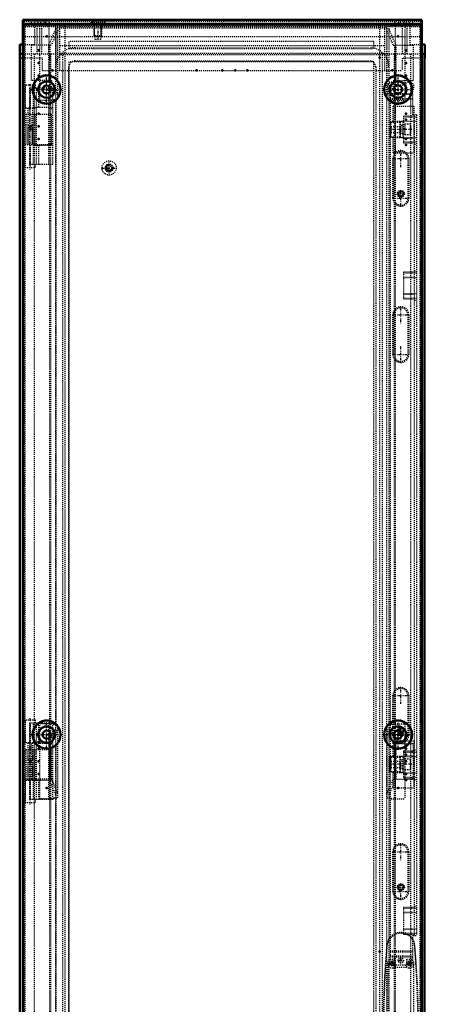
# Model space of a CAD drawing. Header units: millimetres. Extents: x -4 to 3283, y -42 to 4073.
# Tile 10 of 10: x 2875 to 3283, y 1965 to 2935. Entities that reach past the tile are written whole.
import ezdxf

# ---------------------------------------------------------------- set-up
doc = ezdxf.new("R2010")
doc.units = ezdxf.units.MM
doc.linetypes.add('Center', pattern=[1.5, 0.45, -0.5, 0.05, -0.5])
doc.linetypes.add('Dashed', pattern=[2, 1, -1])
for name, color, linetype, lineweight in [('2d ConnectionPoints', 7, 'Continuous', 50), ('AM_0', 7, 'Continuous', 50), ('AM_5', 3, 'Continuous', 25), ('AM_7', 7, 'Center', 25), ('AM_9', 6, 'Dashed', 25)]:
    doc.layers.add(name, color=color, linetype=linetype, lineweight=lineweight)

# ---------------------------------------------------------------- blocks, each defined once
blk = doc.blocks.new('74_CCR048R5_0__Roof_plate_0_in_MCS20048R5_0__1300')
at = {"layer": 'AM_0'}
for p, q in [((2878.02, 2930.57), (2878.02, 2934.62)), ((2878.02, 2934.62), (3271.02, 2934.62)), ((3271.02, 2934.62), (3271.02, 2930.57))]:
    blk.add_line(p, q, dxfattribs=at)
at = {"layer": 'AM_5'}
for p, q in [((2948.02, 2929.62), (2956.02, 2929.62)), ((2948.78, 2917.92), (2948.78, 2929.62)), ((2955.25, 2917.92), (2955.25, 2929.62))]:
    blk.add_line(p, q, dxfattribs=at)
at = {"layer": 'AM_7'}
blk.add_line((2952.02, 2934.02), (2952.02, 2914.22), dxfattribs=at)
at = {"layer": 'AM_9'}
for p, q in [((2879.52, 2929.07), (2879.52, 2933.12)), ((2879.52, 2933.12), (3269.52, 2933.12)), ((2886.77, 2929.62), (2886.77, 2933.12)), ((2886.77, 2929.62), (3262.27, 2929.62)), ((2890.05, 2929.62), (2890.05, 2933.12)), ((2893.06, 2929.62), (2893.06, 2933.12)), ((2893.27, 2929.62), (2893.27, 2933.12)), ((2895.75, 2929.62), (2895.75, 2933.12)), ((2898.96, 2929.62), (2898.96, 2933.12)), ((2900.91, 2929.62), (2900.91, 2933.12)), ((2904.46, 2929.62), (2904.46, 2933.12)), ((2959.02, 2932.12), (2945.02, 2932.12)), ((2945.02, 2932.12), (2945.02, 2930.92)), ((2959.02, 2930.92), (2945.02, 2930.92)), ((2947.52, 2933.12), (2947.52, 2932.12)), ((2948.02, 2930.92), (2948.02, 2918.69)), ((2956.02, 2918.69), (2956.02, 2930.92)), ((2956.52, 2932.12), (2956.52, 2933.12)), ((2959.02, 2930.92), (2959.02, 2932.12)), ((3244.57, 2929.62), (3244.57, 2933.12)), ((3248.12, 2929.62), (3248.12, 2933.12)), ((3250.07, 2929.62), (3250.07, 2933.12)), ((3253.28, 2929.62), (3253.28, 2933.12)), ((3255.77, 2929.62), (3255.77, 2933.12)), ((3255.97, 2929.62), (3255.97, 2933.12)), ((3258.98, 2929.62), (3258.98, 2933.12)), ((3262.27, 2929.62), (3262.27, 2933.12)), ((3269.52, 2933.12), (3269.52, 2929.07)), ((3271.02, 2917.62), (2878.02, 2917.62)), ((2956.02, 2918.69), (2948.02, 2918.69)), ((2948.02, 2918.69), (2948.52, 2918.19)), ((2948.52, 2918.19), (2949.27, 2915.12)), ((2955.52, 2918.19), (2948.52, 2918.19)), ((2954.77, 2915.12), (2955.52, 2918.19)), ((2955.52, 2918.19), (2956.02, 2918.69)), ((2954.77, 2915.12), (2949.27, 2915.12))]:
    blk.add_line(p, q, dxfattribs=at)
blk = doc.blocks.new('76_LSSD2000_0__Espagnolette_Top_0_in_MCS20048R5_0__1300')
at = {"layer": 'AM_7'}
for p, q in [((3250.26, 2789.61), (3250.26, 2806.23)), ((3241.95, 2797.92), (3258.57, 2797.92)), ((3250.26, 2750.61), (3250.26, 2767.23)), ((3241.95, 2758.92), (3258.57, 2758.92)), ((3250.26, 2635.81), (3250.26, 2652.43)), ((3241.95, 2644.12), (3258.57, 2644.12)), ((3250.26, 2596.81), (3250.26, 2613.43)), ((3241.95, 2605.12), (3258.57, 2605.12)), ((3241.95, 2269.32), (3258.57, 2269.32)), ((3250.26, 2261.01), (3250.26, 2277.63)), ((3241.95, 2230.32), (3258.57, 2230.32)), ((3250.26, 2222.01), (3250.26, 2238.63)), ((3250.26, 2107.21), (3250.26, 2123.83)), ((3241.95, 2115.52), (3258.57, 2115.52)), ((3250.26, 2068.21), (3250.26, 2084.83)), ((3241.95, 2076.52), (3258.57, 2076.52))]:
    blk.add_line(p, q, dxfattribs=at)
at = {"layer": 'AM_9'}
for p, q in [((3241.76, 2873.12), (3242.76, 2873.12)), ((3254.76, 2870.12), (3245.76, 2870.12)), ((3257.76, 2873.12), (3258.76, 2873.12)), ((3239.76, 2864.59), (3239.76, 2009.66)), ((3239.76, 2862.12), (3262.26, 2862.12)), ((3239.76, 2861.3), (3262.26, 2861.3)), ((3262.26, 2841.12), (3262.26, 2865.8)), ((3239.76, 2857.07), (3262.26, 2857.07)), ((3239.76, 2856.25), (3262.26, 2856.25)), ((3265.76, 2841.12), (3262.26, 2841.12)), ((3263.76, 2033.12), (3263.76, 2841.12)), ((3265.76, 2841.12), (3265.76, 2033.12)), ((3252.76, 2839.68), (3252.76, 2813.54)), ((3263.76, 2839.68), (3252.76, 2839.68)), ((3252.76, 2839), (3265.76, 2839)), ((3252.76, 2834.81), (3263.76, 2834.81)), ((3252.76, 2834.63), (3265.76, 2834.63)), ((3252.76, 2818.63), (3265.76, 2818.63)), ((3252.76, 2818.11), (3263.76, 2818.11)), ((3252.76, 2814.26), (3265.76, 2814.26)), ((3252.76, 2813.54), (3263.76, 2813.54)), ((3263.76, 2812.13), (3265.76, 2812.13)), ((3242.34, 2758.92), (3242.34, 2797.92)), ((3243.34, 2797.92), (3242.34, 2797.92)), ((3243.34, 2758.92), (3243.34, 2797.92)), ((3257.17, 2797.92), (3258.17, 2797.92)), ((3257.17, 2797.92), (3257.17, 2758.92)), ((3258.17, 2797.92), (3258.17, 2758.92)), ((3243.34, 2758.92), (3242.34, 2758.92)), ((3257.17, 2758.92), (3258.17, 2758.92)), ((3263.76, 2685.98), (3252.76, 2685.98)), ((3252.76, 2685.98), (3252.76, 2659.84)), ((3252.76, 2685.3), (3265.76, 2685.3)), ((3263.76, 2687.42), (3265.76, 2687.42)), ((3252.76, 2681.11), (3263.76, 2681.11)), ((3252.76, 2680.93), (3265.76, 2680.93)), ((3252.76, 2664.93), (3265.76, 2664.93)), ((3252.76, 2664.41), (3263.76, 2664.41)), ((3252.76, 2660.56), (3265.76, 2660.56)), ((3252.76, 2659.84), (3263.76, 2659.84)), ((3263.76, 2658.43), (3265.76, 2658.43)), ((3242.34, 2605.12), (3242.34, 2644.12)), ((3243.34, 2644.12), (3242.34, 2644.12)), ((3243.34, 2605.12), (3243.34, 2644.12)), ((3257.17, 2644.12), (3258.17, 2644.12)), ((3257.17, 2644.12), (3257.17, 2605.12)), ((3258.17, 2644.12), (3258.17, 2605.12)), ((3243.34, 2605.12), (3242.34, 2605.12)), ((3257.17, 2605.12), (3258.17, 2605.12)), ((3242.34, 2230.32), (3242.34, 2269.32)), ((3243.34, 2269.32), (3242.34, 2269.32)), ((3243.34, 2230.32), (3243.34, 2269.32)), ((3257.17, 2269.32), (3258.17, 2269.32)), ((3257.17, 2269.32), (3257.17, 2230.32)), ((3258.17, 2269.32), (3258.17, 2230.32)), ((3243.34, 2230.32), (3242.34, 2230.32)), ((3257.17, 2230.32), (3258.17, 2230.32)), ((3263.76, 2214.41), (3252.76, 2214.41)), ((3252.76, 2214.41), (3252.76, 2188.27)), ((3252.76, 2213.69), (3265.76, 2213.69)), ((3263.76, 2215.82), (3265.76, 2215.82)), ((3252.76, 2209.84), (3263.76, 2209.84)), ((3252.76, 2209.32), (3265.76, 2209.32)), ((3252.76, 2193.32), (3265.76, 2193.32)), ((3252.76, 2193.13), (3263.76, 2193.13)), ((3252.76, 2188.95), (3265.76, 2188.95)), ((3252.76, 2188.27), (3263.76, 2188.27)), ((3263.76, 2186.82), (3265.76, 2186.82)), ((3242.34, 2076.52), (3242.34, 2115.52)), ((3243.34, 2115.52), (3242.34, 2115.52)), ((3243.34, 2076.52), (3243.34, 2115.52)), ((3257.17, 2115.52), (3257.17, 2076.52)), ((3257.17, 2115.52), (3258.17, 2115.52)), ((3258.17, 2115.52), (3258.17, 2076.52)), ((3243.34, 2076.52), (3242.34, 2076.52)), ((3257.17, 2076.52), (3258.17, 2076.52)), ((3252.76, 2060.71), (3252.76, 2034.57)), ((3263.76, 2060.71), (3252.76, 2060.71)), ((3252.76, 2059.99), (3265.76, 2059.99)), ((3252.76, 2056.14), (3263.76, 2056.14)), ((3252.76, 2055.62), (3265.76, 2055.62)), ((3263.76, 2062.12), (3265.76, 2062.12)), ((3252.76, 2039.62), (3265.76, 2039.62)), ((3252.76, 2039.43), (3263.76, 2039.43)), ((3252.76, 2035.25), (3265.76, 2035.25)), ((3252.76, 2034.57), (3263.76, 2034.57)), ((3262.26, 2033.12), (3265.76, 2033.12)), ((3262.26, 2008.45), (3262.26, 2033.12)), ((3239.76, 2018), (3262.26, 2018)), ((3239.76, 2017.17), (3262.26, 2017.17)), ((3239.76, 2012.95), (3262.26, 2012.95)), ((3239.76, 2012.12), (3262.26, 2012.12)), ((3241.76, 2001.12), (3242.76, 2001.12)), ((3245.76, 2004.12), (3254.76, 2004.12)), ((3257.76, 2001.12), (3258.76, 2001.12))]:
    blk.add_line(p, q, dxfattribs=at)
for centre, radius, start, end in [((3241.76, 2868.62), 4.5, 90, 243.6122), ((3242.76, 2870.12), 3, 360, 90), ((3257.76, 2870.12), 3, 90, 180), ((3258.76, 2868.62), 4.5, 321.05756, 90), ((3250.26, 2797.92), 7.91, 0, 180), ((3250.26, 2797.92), 6.91, 0, 180), ((3250.26, 2758.92), 7.91, 180, 0), ((3250.26, 2758.92), 6.91, 180, 0), ((3250.26, 2644.12), 7.91, 0, 180), ((3250.26, 2644.12), 6.91, 0, 180), ((3250.26, 2605.12), 7.91, 180, 0), ((3250.26, 2605.12), 6.91, 180, 0), ((3250.26, 2269.32), 7.91, 0, 180), ((3250.26, 2269.32), 6.91, 0, 180), ((3250.26, 2230.32), 7.91, 180, 360), ((3250.26, 2230.32), 6.91, 180, 360), ((3250.26, 2115.52), 7.91, 360, 180), ((3250.26, 2115.52), 6.91, 360, 180), ((3250.26, 2076.52), 7.91, 180, 360), ((3250.26, 2076.52), 6.91, 180, 360), ((3241.76, 2005.62), 4.5, 116.3878, 270), ((3258.76, 2005.62), 4.5, 270, 38.94244), ((3242.76, 2004.12), 3, 270, 0), ((3257.76, 2004.12), 3, 180, 270)]:
    blk.add_arc(centre, radius, start, end, dxfattribs=at)
blk = doc.blocks.new('77_LSSDXXXX_0__Lock_0_in_MCS20048R5_0__1300')
at = {"layer": 'AM_7'}
for p, q in [((3241.76, 2003), (3241.76, 2008.25)), ((3258.76, 2003), (3258.76, 2008.25)), ((3239.13, 2005.62), (3244.38, 2005.62)), ((3256.13, 2005.62), (3261.38, 2005.62)), ((3217.26, 1938.62), (3283.26, 1938.62)), ((3239.13, 1871.62), (3244.38, 1871.62)), ((3241.76, 1869), (3241.76, 1874.25)), ((3256.13, 1871.62), (3261.38, 1871.62)), ((3258.76, 1869), (3258.76, 1874.25))]:
    blk.add_line(p, q, dxfattribs=at)
at = {"layer": 'AM_9'}
for p, q in [((3236.53, 2018.07), (3237.02, 2024.51)), ((3237.02, 2024.51), (3236.56, 2024.57)), ((3263.49, 2024.51), (3263.96, 2024.57)), ((3237.02, 1852.74), (3236.52, 1859.28)), ((3237.02, 1852.74), (3236.56, 1852.68)), ((3263.49, 1852.74), (3263.96, 1852.68))]:
    blk.add_line(p, q, dxfattribs=at)
for points in [[(3237.02, 2024.51), (3237.45, 2026.28), (3238.15, 2028.01), (3240.23, 2031.1), (3241.77, 2032.55), (3243.52, 2033.74), (3245.59, 2034.7), (3247.89, 2035.32), (3250.06, 2035.53), (3252.3, 2035.37), (3254.31, 2034.91), (3256.27, 2034.13), (3258.09, 2033.05), (3259.74, 2031.67), (3261.21, 2029.96), (3262.41, 2027.94), (3263.06, 2026.29), (3263.49, 2024.51)], [(3236.52, 1859.28), (3235.65, 1872.06), (3234.61, 1891.58), (3234, 1908.09), (3233.65, 1924.64), (3233.56, 1941.23), (3233.74, 1957.82), (3234.17, 1974.41), (3234.87, 1991.13), (3235.82, 2007.86), (3236.53, 2018.07)], [(3263.49, 2024.51), (3264.86, 2005.19), (3265.91, 1985.67), (3266.51, 1969.16), (3266.87, 1952.6), (3266.96, 1936.02), (3266.78, 1919.43), (3266.35, 1902.84), (3265.65, 1886.12), (3264.69, 1869.39), (3263.49, 1852.74)], [(3263.49, 1852.74), (3263.07, 1850.97), (3262.37, 1849.23), (3260.29, 1846.15), (3258.75, 1844.7), (3257, 1843.51), (3254.92, 1842.55), (3252.62, 1841.93), (3250.46, 1841.72), (3248.22, 1841.87), (3246.2, 1842.34), (3244.25, 1843.12), (3242.43, 1844.2), (3240.78, 1845.58), (3239.31, 1847.29), (3238.11, 1849.31), (3237.46, 1850.96), (3237.02, 1852.74)]]:
    blk.add_lwpolyline(points, dxfattribs=at)
for centre, radius in [((3241.76, 2005.62), 2.5), ((3241.76, 2005.62), 2), ((3258.76, 2005.62), 2.5), ((3258.76, 2005.62), 2), ((3241.76, 1871.62), 2.5), ((3241.76, 1871.62), 2), ((3258.76, 1871.62), 2.5), ((3258.76, 1871.62), 2)]:
    blk.add_circle(centre, radius, dxfattribs=at)
for centre, radius, start, end in [((3250.26, 2022.22), 13.9, 9.71432, 170.28568), ((4206.76, 1938.62), 974, 174.93766, 185.06234), ((2293.76, 1938.62), 974, 354.93766, 5.06234), ((3250.26, 1855.02), 13.9, 189.71432, 350.28568)]:
    blk.add_arc(centre, radius, start, end, dxfattribs=at)
blk = doc.blocks.new('78_DN2004R5_0__Plain_door_0_in_MCS20048R5_0__1300')
at = {"layer": 'AM_0'}
for p, q in [((3271.02, 2929.62), (3271.06, 2929.62)), ((3271.06, 2929.62), (3271.06, 2910.12))]:
    blk.add_line(p, q, dxfattribs=at)
at = {"layer": 'AM_5'}
for centre, radius in [((2963.06, 2788.62), 3.23), ((3250.26, 2763.12), 2.39), ((3250.26, 2234.62), 2.39), ((3250.26, 2080.62), 2.39)]:
    blk.add_arc(centre, radius, 75, 15, dxfattribs=at)
at = {"layer": 'AM_7'}
for p, q in [((2963.06, 2781.27), (2963.06, 2795.97)), ((2955.71, 2788.62), (2970.41, 2788.62)), ((3246.58, 2763.12), (3253.93, 2763.12)), ((3246.58, 2234.62), (3253.93, 2234.62)), ((3246.58, 2080.62), (3253.93, 2080.62)), ((3247.53, 2008.62), (3252.99, 2008.62)), ((3250.26, 2005.89), (3250.26, 2011.35))]:
    blk.add_line(p, q, dxfattribs=at)
at = {"layer": 'AM_9'}
for p, q in [((2878.06, 2929.62), (2878.06, 948.57)), ((2878.06, 2929.62), (2886.77, 2929.62)), ((2880.06, 2927.62), (2880.06, 949.62)), ((3269.06, 2927.62), (2880.06, 2927.62)), ((3262.27, 2929.62), (3271.02, 2929.62)), ((3269.06, 2927.62), (3269.06, 949.62)), ((3236.56, 2926.12), (2910.56, 2926.12)), ((2910.56, 2926.12), (2910.56, 2877.2)), ((3236.56, 951.12), (3236.56, 2926.12)), ((2923.56, 2913.12), (2923.56, 2906.12)), ((3223.56, 2913.12), (2923.56, 2913.12)), ((3223.56, 2906.12), (3223.56, 2913.12)), ((3271.06, 2910.12), (3271.06, 957.62)), ((2923.56, 2906.12), (3223.56, 2906.12)), ((2923.56, 2893.12), (2923.56, 984.12)), ((3223.56, 2893.12), (2923.56, 2893.12)), ((3223.56, 984.12), (3223.56, 2893.12)), ((2910.56, 2854.54), (2910.56, 2242.2)), ((2880.91, 2841.62), (2880.91, 2811.62)), ((2880.91, 2841.62), (2905.96, 2841.62)), ((2882.91, 2841.62), (2882.91, 2811.62)), ((2886.88, 2841.62), (2886.88, 2811.62)), ((2887.99, 2841.62), (2887.99, 2811.62)), ((2888.01, 2841.62), (2888.01, 2811.62)), ((2890.01, 2841.62), (2890.01, 2811.62)), ((2905.96, 2841.62), (2905.96, 2811.62)), ((2890.22, 2811.62), (2905.96, 2811.62)), ((2880.91, 2216.12), (2880.91, 2186.12)), ((2880.91, 2216.12), (2905.96, 2216.12)), ((2882.91, 2216.12), (2882.91, 2186.12)), ((2886.88, 2216.12), (2886.88, 2186.12)), ((2887.99, 2216.12), (2887.99, 2186.12)), ((2888.01, 2216.12), (2888.01, 2186.12)), ((2890.01, 2216.12), (2890.01, 2186.12)), ((2905.96, 2216.12), (2905.96, 2186.12)), ((2910.56, 2219.54), (2910.56, 1717.2)), ((2880.91, 2186.12), (2890.22, 2186.12)), ((2891.62, 2186.12), (2895.47, 2186.12)), ((3239.51, 2009.37), (3237.51, 2003.88)), ((3244.76, 2009.37), (3239.51, 2009.37)), ((3244.76, 2001.62), (3244.76, 2009.37)), ((3261.01, 2009.37), (3255.76, 2009.37)), ((3255.76, 2009.37), (3255.76, 2001.62)), ((3263.01, 2003.88), (3261.01, 2009.37)), ((3237.51, 2003.88), (3237.51, 1873.37)), ((3255.76, 2001.62), (3244.76, 2001.62)), ((3263.01, 1873.37), (3263.01, 2003.88))]:
    blk.add_line(p, q, dxfattribs=at)
for centre, radius in [((2963.06, 2788.62), 7), ((2963.06, 2788.62), 4), ((2963.06, 2788.62), 3.05), ((2963.06, 2788.62), 2.35), ((3250.26, 2763.12), 3.5), ((3250.26, 2763.12), 3), ((3250.26, 2763.12), 2.39), ((3250.26, 2234.62), 3.5), ((3250.26, 2234.62), 3), ((3250.26, 2234.62), 2.39), ((3250.26, 2080.62), 3.5), ((3250.26, 2080.62), 3), ((3250.26, 2080.62), 2.39), ((3250.26, 2008.62), 2.6)]:
    blk.add_circle(centre, radius, dxfattribs=at)
blk = doc.blocks.new('81_DNMK01_0__Hinge_3_0_in_MCS20048R5_0__1300')
at = {"layer": 'AM_7'}
blk.add_line((2885.46, 2162.15), (2885.46, 2247.1), dxfattribs=at)
at = {"layer": 'AM_9'}
for p, q in [((2890.46, 2245.12), (2880.46, 2245.12)), ((2880.46, 2245.12), (2880.46, 2222.62)), ((2907.65, 2242.12), (2885.05, 2242.12)), ((2885.05, 2167.12), (2885.05, 2242.12)), ((2885.55, 2222.62), (2885.55, 2242.12)), ((2888.67, 2222.62), (2888.67, 2242.12)), ((2890.46, 2242.12), (2890.46, 2245.12)), ((2891.45, 2167.12), (2891.45, 2242.12)), ((2893.83, 2223.42), (2893.83, 2242.12)), ((2903.65, 2167.12), (2903.65, 2242.12)), ((2907.65, 2167.12), (2907.65, 2242.12)), ((2890.22, 2222.62), (2880.46, 2222.62)), ((2882.96, 2222.62), (2882.96, 2205.62)), ((2887.96, 2205.62), (2887.96, 2222.62)), ((2890.22, 2222.62), (2890.22, 2223.12)), ((2891.62, 2223.12), (2890.22, 2223.12)), ((2907.65, 2223.12), (2895.47, 2223.12)), ((2903.65, 2222.14), (2907.65, 2222.14)), ((2887.96, 2205.62), (2882.96, 2205.62)), ((2882.96, 2203.62), (2882.96, 2186.62)), ((2882.96, 2203.62), (2887.96, 2203.62)), ((2887.96, 2186.62), (2887.96, 2203.62)), ((2880.46, 2186.62), (2880.46, 2164.12)), ((2880.46, 2186.62), (2890.22, 2186.62)), ((2885.55, 2167.12), (2885.55, 2186.62)), ((2888.67, 2167.12), (2888.67, 2186.62)), ((2890.22, 2186.12), (2890.22, 2186.62)), ((2890.22, 2186.12), (2891.62, 2186.12)), ((2893.83, 2167.12), (2893.83, 2185.83)), ((2895.47, 2186.12), (2907.65, 2186.12)), ((2903.65, 2187.11), (2907.65, 2187.11)), ((2880.46, 2164.12), (2890.46, 2164.12)), ((2907.65, 2167.12), (2885.05, 2167.12)), ((2890.46, 2164.12), (2890.46, 2167.12))]:
    blk.add_line(p, q, dxfattribs=at)
for points in [[(2893.83, 2223.42), (2893.28, 2223.42), (2892.74, 2223.37), (2892.19, 2223.28), (2891.66, 2223.14), (2891.62, 2223.12)], [(2891.62, 2186.12), (2892.16, 2185.98), (2892.7, 2185.88), (2893.24, 2185.83), (2893.79, 2185.83), (2893.83, 2185.83)]]:
    blk.add_lwpolyline(points, dxfattribs=at)
for centre, start, end in [((2893.55, 2217.12), 72.24721, 87.38444), ((2893.55, 2192.12), 272.61556, 287.75279)]:
    blk.add_arc(centre, 6.3, start, end, dxfattribs=at)
blk = doc.blocks.new('82_DNMK01_0__Hinge_4_0_in_MCS20048R5_0__1300')
at = {"layer": 'AM_7'}
blk.add_line((2885.46, 2787.15), (2885.46, 2872.1), dxfattribs=at)
at = {"layer": 'AM_9'}
for p, q in [((2890.46, 2870.12), (2880.46, 2870.12)), ((2880.46, 2870.12), (2880.46, 2847.62)), ((2890.46, 2867.12), (2890.46, 2870.12)), ((2907.65, 2867.12), (2885.05, 2867.12)), ((2885.05, 2792.12), (2885.05, 2867.12)), ((2885.55, 2847.62), (2885.55, 2867.12)), ((2888.67, 2847.62), (2888.67, 2867.12)), ((2891.45, 2792.12), (2891.45, 2867.12)), ((2893.83, 2848.42), (2893.83, 2867.12)), ((2903.65, 2792.12), (2903.65, 2867.12)), ((2907.65, 2792.12), (2907.65, 2867.12)), ((2890.22, 2847.62), (2880.46, 2847.62)), ((2882.96, 2847.62), (2882.96, 2830.62)), ((2887.96, 2830.62), (2887.96, 2847.62)), ((2890.22, 2847.62), (2890.22, 2848.12)), ((2891.62, 2848.12), (2890.22, 2848.12)), ((2907.65, 2848.12), (2895.47, 2848.12)), ((2903.65, 2847.14), (2907.65, 2847.14)), ((2887.96, 2830.62), (2882.96, 2830.62)), ((2882.96, 2828.62), (2882.96, 2811.62)), ((2882.96, 2828.62), (2887.96, 2828.62)), ((2887.96, 2811.62), (2887.96, 2828.62)), ((2880.46, 2811.62), (2880.46, 2789.12)), ((2880.46, 2811.62), (2890.22, 2811.62)), ((2885.55, 2792.12), (2885.55, 2811.62)), ((2888.67, 2792.12), (2888.67, 2811.62)), ((2890.22, 2811.12), (2890.22, 2811.62)), ((2890.22, 2811.12), (2891.62, 2811.12)), ((2893.83, 2792.12), (2893.83, 2810.83)), ((2895.47, 2811.12), (2907.65, 2811.12)), ((2903.65, 2812.11), (2907.65, 2812.11)), ((2907.65, 2792.12), (2885.05, 2792.12)), ((2890.46, 2789.12), (2890.46, 2792.12)), ((2880.46, 2789.12), (2890.46, 2789.12))]:
    blk.add_line(p, q, dxfattribs=at)
for points in [[(2893.83, 2848.42), (2893.28, 2848.42), (2892.74, 2848.37), (2892.19, 2848.28), (2891.66, 2848.14), (2891.62, 2848.12)], [(2891.62, 2811.12), (2892.16, 2810.98), (2892.7, 2810.88), (2893.24, 2810.83), (2893.79, 2810.83), (2893.83, 2810.83)]]:
    blk.add_lwpolyline(points, dxfattribs=at)
for centre, start, end in [((2893.55, 2842.12), 72.24721, 87.38444), ((2893.55, 2817.12), 272.61556, 287.75279)]:
    blk.add_arc(centre, 6.3, start, end, dxfattribs=at)
blk = doc.blocks.new('85_DNMK01_0__Rod_catches_3_0_in_MCS20048R5_0__1300')
at = {"layer": 'AM_7'}
blk.add_line((3260.99, 2201.62), (3238.99, 2201.62), dxfattribs=at)
at = {"layer": 'AM_9'}
for p, q in [((3242.71, 2224.62), (3262.99, 2224.62)), ((3242.71, 2209.62), (3242.71, 2224.62)), ((3244.99, 2178.62), (3244.99, 2224.62)), ((3262.99, 2224.62), (3262.99, 2178.62)), ((3239.3, 2209.16), (3242.71, 2209.62)), ((3240.44, 2209.16), (3239.3, 2209.16)), ((3239.3, 2194.08), (3239.3, 2209.16)), ((3240.49, 2204.12), (3239.99, 2204.12)), ((3239.99, 2199.12), (3239.99, 2204.12)), ((3240.51, 2208.81), (3240.44, 2209.16)), ((3240.44, 2194.08), (3240.44, 2209.16)), ((3240.49, 2199.12), (3240.49, 2204.12)), ((3240.51, 2203.62), (3240.49, 2203.62)), ((3240.51, 2208.81), (3249.56, 2208.81)), ((3240.59, 2204.62), (3240.51, 2208.81)), ((3240.59, 2198.62), (3240.59, 2204.62)), ((3240.59, 2204.62), (3249.49, 2204.62)), ((3242.71, 2209.62), (3252.49, 2209.62)), ((3249.56, 2208.81), (3249.49, 2204.62)), ((3249.49, 2198.62), (3249.49, 2204.62)), ((3249.64, 2209.21), (3249.56, 2208.81)), ((3249.69, 2204.12), (3249.56, 2204.12)), ((3252.49, 2209.62), (3249.64, 2209.21)), ((3249.64, 2194.04), (3249.64, 2209.21)), ((3251.69, 2205.62), (3249.69, 2205.62)), ((3249.69, 2197.62), (3249.69, 2205.62)), ((3254.69, 2206.62), (3251.69, 2205.62)), ((3251.69, 2197.62), (3251.69, 2205.62)), ((3252.49, 2193.62), (3252.49, 2209.62)), ((3259.69, 2206.62), (3254.69, 2206.62)), ((3254.69, 2196.62), (3254.69, 2206.62)), ((3259.69, 2196.62), (3259.69, 2206.62)), ((3259.99, 2205.32), (3259.69, 2205.32)), ((3259.99, 2197.92), (3259.99, 2205.32)), ((3239.3, 2194.08), (3240.44, 2194.08)), ((3242.71, 2193.62), (3239.3, 2194.08)), ((3239.99, 2199.12), (3240.49, 2199.12)), ((3240.44, 2194.08), (3240.51, 2194.44)), ((3240.49, 2199.62), (3240.51, 2199.62)), ((3240.51, 2194.44), (3240.59, 2198.62)), ((3240.51, 2194.44), (3249.56, 2194.44)), ((3240.59, 2198.62), (3249.49, 2198.62)), ((3242.71, 2193.62), (3252.49, 2193.62)), ((3242.71, 2178.62), (3242.71, 2193.62)), ((3249.49, 2198.62), (3249.56, 2194.44)), ((3249.56, 2199.12), (3249.69, 2199.12)), ((3249.56, 2194.44), (3249.64, 2194.04)), ((3249.64, 2194.04), (3252.49, 2193.62)), ((3249.69, 2197.62), (3251.69, 2197.62)), ((3251.69, 2197.62), (3254.69, 2196.62)), ((3254.69, 2196.62), (3259.69, 2196.62)), ((3259.69, 2197.92), (3259.99, 2197.92)), ((3242.71, 2178.62), (3262.99, 2178.62))]:
    blk.add_line(p, q, dxfattribs=at)
for points in [[(3240.49, 2203.8), (3240.48, 2203.69), (3240.48, 2203.55), (3240.48, 2203.41), (3240.47, 2203.25), (3240.47, 2203.08), (3240.47, 2202.9), (3240.47, 2202.7), (3240.47, 2202.5), (3240.47, 2202.29), (3240.46, 2202.08), (3240.46, 2201.87), (3240.46, 2201.65), (3240.46, 2201.43), (3240.46, 2201.21), (3240.47, 2201), (3240.47, 2200.79), (3240.47, 2200.59), (3240.47, 2200.4), (3240.47, 2200.21), (3240.47, 2200.04), (3240.48, 2199.87), (3240.48, 2199.72), (3240.48, 2199.59), (3240.49, 2199.47), (3240.49, 2199.45)], [(3240.51, 2203.62), (3240.5, 2203.62), (3240.5, 2203.59), (3240.5, 2203.56), (3240.5, 2203.5), (3240.49, 2203.44), (3240.49, 2203.36), (3240.49, 2203.26), (3240.49, 2203.2)], [(3240.51, 2199.62), (3240.51, 2199.63), (3240.51, 2199.65), (3240.52, 2199.69), (3240.52, 2199.74), (3240.52, 2199.81), (3240.52, 2199.89), (3240.53, 2199.99), (3240.53, 2200.09), (3240.53, 2200.21), (3240.53, 2200.34), (3240.54, 2200.48), (3240.54, 2200.62), (3240.54, 2200.78), (3240.54, 2200.94), (3240.54, 2201.11), (3240.54, 2201.28), (3240.54, 2201.45), (3240.54, 2201.62), (3240.54, 2201.8), (3240.54, 2201.97), (3240.54, 2202.14), (3240.54, 2202.31), (3240.54, 2202.47), (3240.54, 2202.62), (3240.54, 2202.77), (3240.53, 2202.91), (3240.53, 2203.04), (3240.53, 2203.16), (3240.53, 2203.26), (3240.52, 2203.36), (3240.52, 2203.44), (3240.52, 2203.5), (3240.52, 2203.56), (3240.51, 2203.59), (3240.51, 2203.62), (3240.51, 2203.62)], [(3249.56, 2204.12), (3249.56, 2204.11), (3249.56, 2204.09), (3249.55, 2204.04), (3249.55, 2203.97), (3249.55, 2203.89), (3249.54, 2203.79), (3249.54, 2203.67), (3249.54, 2203.54), (3249.53, 2203.39), (3249.53, 2203.23), (3249.53, 2203.06), (3249.53, 2202.87), (3249.52, 2202.68), (3249.52, 2202.48), (3249.52, 2202.27), (3249.52, 2202.06), (3249.52, 2201.84), (3249.52, 2201.62)], [(3249.52, 2201.62), (3249.52, 2201.41), (3249.52, 2201.19), (3249.52, 2200.98), (3249.52, 2200.77), (3249.52, 2200.57), (3249.53, 2200.37), (3249.53, 2200.19), (3249.53, 2200.02), (3249.53, 2199.86), (3249.54, 2199.71), (3249.54, 2199.58), (3249.54, 2199.46), (3249.55, 2199.36), (3249.55, 2199.28), (3249.55, 2199.21), (3249.56, 2199.16), (3249.56, 2199.13), (3249.56, 2199.12)], [(3249.56, 2199.12), (3249.57, 2199.13), (3249.57, 2199.16), (3249.58, 2199.21), (3249.58, 2199.28), (3249.58, 2199.36), (3249.59, 2199.46), (3249.59, 2199.58), (3249.59, 2199.71), (3249.6, 2199.86), (3249.6, 2200.02), (3249.6, 2200.19), (3249.6, 2200.37), (3249.6, 2200.57), (3249.61, 2200.77), (3249.61, 2200.98), (3249.61, 2201.19), (3249.61, 2201.41), (3249.61, 2201.62), (3249.61, 2201.84), (3249.61, 2202.06), (3249.61, 2202.27), (3249.61, 2202.48), (3249.6, 2202.68), (3249.6, 2202.87), (3249.6, 2203.06), (3249.6, 2203.23), (3249.6, 2203.39), (3249.59, 2203.54), (3249.59, 2203.67), (3249.59, 2203.79), (3249.58, 2203.89), (3249.58, 2203.97), (3249.58, 2204.04), (3249.57, 2204.09), (3249.57, 2204.11), (3249.56, 2204.12)], [(3240.49, 2200.05), (3240.49, 2199.95), (3240.49, 2199.86), (3240.49, 2199.78), (3240.5, 2199.72), (3240.5, 2199.67), (3240.5, 2199.64), (3240.51, 2199.63), (3240.51, 2199.62)]]:
    blk.add_lwpolyline(points, dxfattribs=at)
blk = doc.blocks.new('86_DNMK01_0__Rod_catches_4_0_in_MCS20048R5_0__1300')
at = {"layer": 'AM_7'}
blk.add_line((3260.99, 2826.62), (3238.99, 2826.62), dxfattribs=at)
at = {"layer": 'AM_9'}
for p, q in [((3242.71, 2834.62), (3242.71, 2849.62)), ((3242.71, 2849.62), (3262.99, 2849.62)), ((3244.99, 2803.62), (3244.99, 2849.62)), ((3262.99, 2849.62), (3262.99, 2803.62)), ((3239.3, 2834.16), (3242.71, 2834.62)), ((3240.44, 2834.16), (3239.3, 2834.16)), ((3239.3, 2819.08), (3239.3, 2834.16)), ((3240.51, 2833.81), (3240.44, 2834.16)), ((3240.44, 2819.08), (3240.44, 2834.16)), ((3240.51, 2833.81), (3249.56, 2833.81)), ((3240.59, 2829.62), (3240.51, 2833.81)), ((3242.71, 2834.62), (3252.49, 2834.62)), ((3249.56, 2833.81), (3249.49, 2829.62)), ((3249.64, 2834.21), (3249.56, 2833.81)), ((3252.49, 2834.62), (3249.64, 2834.21)), ((3249.64, 2819.04), (3249.64, 2834.21)), ((3251.69, 2830.62), (3249.69, 2830.62)), ((3249.69, 2822.62), (3249.69, 2830.62)), ((3254.69, 2831.62), (3251.69, 2830.62)), ((3251.69, 2822.62), (3251.69, 2830.62)), ((3252.49, 2818.62), (3252.49, 2834.62)), ((3259.69, 2831.62), (3254.69, 2831.62)), ((3254.69, 2821.62), (3254.69, 2831.62)), ((3259.69, 2821.62), (3259.69, 2831.62)), ((3259.99, 2830.32), (3259.69, 2830.32)), ((3259.99, 2822.92), (3259.99, 2830.32)), ((3240.49, 2829.12), (3239.99, 2829.12)), ((3239.99, 2824.12), (3239.99, 2829.12)), ((3239.99, 2824.12), (3240.49, 2824.12)), ((3240.49, 2824.12), (3240.49, 2829.12)), ((3240.51, 2828.62), (3240.49, 2828.62)), ((3240.49, 2824.62), (3240.51, 2824.62)), ((3240.51, 2819.44), (3240.59, 2823.62)), ((3240.59, 2823.62), (3240.59, 2829.62)), ((3240.59, 2829.62), (3249.49, 2829.62)), ((3240.59, 2823.62), (3249.49, 2823.62)), ((3249.49, 2823.62), (3249.49, 2829.62)), ((3249.49, 2823.62), (3249.56, 2819.44)), ((3249.69, 2829.12), (3249.56, 2829.12)), ((3249.56, 2824.12), (3249.69, 2824.12)), ((3249.69, 2822.62), (3251.69, 2822.62)), ((3251.69, 2822.62), (3254.69, 2821.62)), ((3254.69, 2821.62), (3259.69, 2821.62)), ((3259.69, 2822.92), (3259.99, 2822.92)), ((3239.3, 2819.08), (3240.44, 2819.08)), ((3242.71, 2818.62), (3239.3, 2819.08)), ((3240.44, 2819.08), (3240.51, 2819.44)), ((3240.51, 2819.44), (3249.56, 2819.44)), ((3242.71, 2818.62), (3252.49, 2818.62)), ((3242.71, 2803.62), (3242.71, 2818.62)), ((3249.56, 2819.44), (3249.64, 2819.04)), ((3249.64, 2819.04), (3252.49, 2818.62)), ((3242.71, 2803.62), (3262.99, 2803.62))]:
    blk.add_line(p, q, dxfattribs=at)
for points in [[(3240.49, 2828.8), (3240.48, 2828.69), (3240.48, 2828.55), (3240.48, 2828.41), (3240.47, 2828.25), (3240.47, 2828.08), (3240.47, 2827.9), (3240.47, 2827.7), (3240.47, 2827.5), (3240.47, 2827.29), (3240.46, 2827.08), (3240.46, 2826.87), (3240.46, 2826.65), (3240.46, 2826.43), (3240.46, 2826.21), (3240.47, 2826), (3240.47, 2825.79), (3240.47, 2825.59), (3240.47, 2825.4), (3240.47, 2825.21), (3240.47, 2825.04), (3240.48, 2824.87), (3240.48, 2824.72), (3240.48, 2824.59), (3240.49, 2824.47), (3240.49, 2824.45)], [(3240.51, 2828.62), (3240.5, 2828.62), (3240.5, 2828.59), (3240.5, 2828.56), (3240.5, 2828.5), (3240.49, 2828.44), (3240.49, 2828.36), (3240.49, 2828.26), (3240.49, 2828.2)], [(3240.49, 2825.05), (3240.49, 2824.95), (3240.49, 2824.86), (3240.49, 2824.78), (3240.5, 2824.72), (3240.5, 2824.67), (3240.5, 2824.64), (3240.51, 2824.63), (3240.51, 2824.62)], [(3240.51, 2824.62), (3240.51, 2824.63), (3240.51, 2824.65), (3240.52, 2824.69), (3240.52, 2824.74), (3240.52, 2824.81), (3240.52, 2824.89), (3240.53, 2824.99), (3240.53, 2825.09), (3240.53, 2825.21), (3240.53, 2825.34), (3240.54, 2825.48), (3240.54, 2825.62), (3240.54, 2825.78), (3240.54, 2825.94), (3240.54, 2826.11), (3240.54, 2826.28), (3240.54, 2826.45), (3240.54, 2826.62), (3240.54, 2826.8), (3240.54, 2826.97), (3240.54, 2827.14), (3240.54, 2827.31), (3240.54, 2827.47), (3240.54, 2827.62), (3240.54, 2827.77), (3240.53, 2827.91), (3240.53, 2828.04), (3240.53, 2828.16), (3240.53, 2828.26), (3240.52, 2828.36), (3240.52, 2828.44), (3240.52, 2828.5), (3240.52, 2828.56), (3240.51, 2828.59), (3240.51, 2828.62), (3240.51, 2828.62)], [(3249.56, 2829.12), (3249.56, 2829.11), (3249.56, 2829.09), (3249.55, 2829.04), (3249.55, 2828.97), (3249.55, 2828.89), (3249.54, 2828.79), (3249.54, 2828.67), (3249.54, 2828.54), (3249.53, 2828.39), (3249.53, 2828.23), (3249.53, 2828.06), (3249.53, 2827.87), (3249.52, 2827.68), (3249.52, 2827.48), (3249.52, 2827.27), (3249.52, 2827.06), (3249.52, 2826.84), (3249.52, 2826.62)], [(3249.52, 2826.62), (3249.52, 2826.41), (3249.52, 2826.19), (3249.52, 2825.98), (3249.52, 2825.77), (3249.52, 2825.57), (3249.53, 2825.37), (3249.53, 2825.19), (3249.53, 2825.02), (3249.53, 2824.86), (3249.54, 2824.71), (3249.54, 2824.58), (3249.54, 2824.46), (3249.55, 2824.36), (3249.55, 2824.28), (3249.55, 2824.21), (3249.56, 2824.16), (3249.56, 2824.13), (3249.56, 2824.12)], [(3249.56, 2824.12), (3249.57, 2824.13), (3249.57, 2824.16), (3249.58, 2824.21), (3249.58, 2824.28), (3249.58, 2824.36), (3249.59, 2824.46), (3249.59, 2824.58), (3249.59, 2824.71), (3249.6, 2824.86), (3249.6, 2825.02), (3249.6, 2825.19), (3249.6, 2825.37), (3249.6, 2825.57), (3249.61, 2825.77), (3249.61, 2825.98), (3249.61, 2826.19), (3249.61, 2826.41), (3249.61, 2826.62), (3249.61, 2826.84), (3249.61, 2827.06), (3249.61, 2827.27), (3249.61, 2827.48), (3249.6, 2827.68), (3249.6, 2827.87), (3249.6, 2828.06), (3249.6, 2828.23), (3249.6, 2828.39), (3249.59, 2828.54), (3249.59, 2828.67), (3249.59, 2828.79), (3249.58, 2828.89), (3249.58, 2828.97), (3249.58, 2829.04), (3249.57, 2829.09), (3249.57, 2829.11), (3249.56, 2829.12)]]:
    blk.add_lwpolyline(points, dxfattribs=at)
blk = doc.blocks.new('87_CRP2004R5_0__Rear_Panel_0_in_MCS20048R5_0__1300')
at = {"layer": 'AM_0'}
for p, q in [((2878.02, 2930.57), (3271.02, 2930.57)), ((2878.02, 2930.57), (2878.02, 948.57)), ((3271.02, 2930.57), (3271.02, 948.57))]:
    blk.add_line(p, q, dxfattribs=at)
for centre, radius in [((2901.52, 2865.87), 13.73), ((3247.52, 2865.87), 13.73), ((2901.52, 2865.87), 8.03), ((2901.52, 2865.87), 4), ((3247.52, 2865.87), 8.03), ((3247.52, 2865.87), 4), ((2901.52, 2230.87), 13.73), ((3247.52, 2230.87), 13.73), ((2901.52, 2230.87), 8.03), ((2901.52, 2230.87), 4), ((3247.52, 2230.87), 8.03), ((3247.52, 2230.87), 4)]:
    blk.add_circle(centre, radius, dxfattribs=at)
at = {"layer": 'AM_7'}
for p, q in [((2901.52, 2850.81), (2901.52, 2880.94)), ((3247.52, 2850.81), (3247.52, 2880.94)), ((2886.45, 2865.87), (2916.58, 2865.87)), ((3232.45, 2865.87), (3262.58, 2865.87)), ((2901.52, 2215.81), (2901.52, 2245.94)), ((3247.52, 2215.81), (3247.52, 2245.94)), ((2886.45, 2230.87), (2916.58, 2230.87)), ((3232.45, 2230.87), (3262.58, 2230.87))]:
    blk.add_line(p, q, dxfattribs=at)
at = {"layer": 'AM_9'}
for p, q in [((2879.52, 2929.07), (3269.52, 2929.07)), ((2879.52, 2929.07), (2879.52, 950.07)), ((3269.52, 2929.07), (3269.52, 950.07)), ((2929.52, 2907.07), (3219.52, 2907.07)), ((2929.52, 2894.07), (3219.52, 2894.07)), ((2910.52, 971.07), (2910.52, 2888.07)), ((2923.52, 971.07), (2923.52, 2888.07)), ((3225.52, 2888.07), (3225.52, 971.07)), ((3238.52, 2888.07), (3238.52, 971.07))]:
    blk.add_line(p, q, dxfattribs=at)
for centre in [(2901.52, 2865.87), (3247.52, 2865.87), (2901.52, 2230.87), (3247.52, 2230.87)]:
    blk.add_circle(centre, 8.65, dxfattribs=at)
for centre, radius, start, end in [((2929.52, 2888.07), 19, 90, 180), ((3219.52, 2888.07), 19, 360, 90), ((2929.52, 2888.07), 6, 90, 180), ((3219.52, 2888.07), 6, 360, 90), ((2901.52, 2865.87), 14.35, 51.1578, 308.8422), ((3247.52, 2865.87), 14.35, 231.1578, 128.8422), ((2901.52, 2230.87), 14.35, 51.1578, 308.8422), ((3247.52, 2230.87), 14.35, 231.1578, 128.8422)]:
    blk.add_arc(centre, radius, start, end, dxfattribs=at)
blk = doc.blocks.new('90_CRPK040RPMK3R_0_in_MCS20048R5_0__1300')
at = {"layer": 'AM_9'}
for p, q in [((2908.52, 2929.12), (2894.92, 2929.12)), ((2894.92, 2855.12), (2894.92, 2929.12)), ((2908.52, 2928.12), (2908.52, 2929.12)), ((2912.52, 2928.12), (2908.52, 2928.12)), ((2910.52, 2888.07), (2910.52, 2928.12)), ((2912.52, 2856.12), (2912.52, 2928.12)), ((2903.81, 2909.62), (2910.52, 2925.14)), ((2912.52, 2924.31), (2906.17, 2909.62)), ((2886.52, 2874.62), (2886.52, 2909.62)), ((2906.17, 2909.62), (2886.52, 2909.62)), ((2903.81, 2874.62), (2903.81, 2909.62)), ((2904.92, 2874.62), (2904.92, 2909.62)), ((2906.17, 2874.62), (2886.52, 2874.62)), ((2910.52, 2859.11), (2903.81, 2874.62)), ((2906.17, 2874.62), (2912.52, 2859.94)), ((2908.52, 2855.12), (2894.92, 2855.12)), ((2908.52, 2855.12), (2908.52, 2856.12)), ((2908.52, 2856.12), (2912.52, 2856.12))]:
    blk.add_line(p, q, dxfattribs=at)
blk = doc.blocks.new('91_CRPK040RPMK4R_0_in_MCS20048R5_0__1300')
at = {"layer": 'AM_9'}
for p, q in [((2894.92, 2167.62), (2894.92, 2241.62)), ((2908.52, 2241.62), (2894.92, 2241.62)), ((2908.52, 2240.62), (2908.52, 2241.62)), ((2912.52, 2240.62), (2908.52, 2240.62)), ((2912.52, 2168.62), (2912.52, 2240.62)), ((2903.81, 2222.12), (2910.52, 2237.64)), ((2912.52, 2236.81), (2906.17, 2222.12)), ((2886.52, 2187.12), (2886.52, 2222.12)), ((2906.17, 2222.12), (2886.52, 2222.12)), ((2903.81, 2187.12), (2903.81, 2222.12)), ((2904.92, 2187.12), (2904.92, 2222.12)), ((2906.17, 2187.12), (2886.52, 2187.12)), ((2910.52, 2171.61), (2903.81, 2187.12)), ((2906.17, 2187.12), (2912.52, 2172.44)), ((2908.52, 2167.62), (2894.92, 2167.62)), ((2908.52, 2167.62), (2908.52, 2168.62)), ((2908.52, 2168.62), (2912.52, 2168.62))]:
    blk.add_line(p, q, dxfattribs=at)
blk = doc.blocks.new('93_CRPK040RPMK6F_0_in_MCS20048R5_0__1300')
at = {"layer": 'AM_9'}
for p, q in [((3236.52, 2928.12), (3236.52, 2856.12)), ((3240.52, 2928.12), (3236.52, 2928.12)), ((3238.52, 2928.12), (3238.52, 2888.07)), ((3240.52, 2929.12), (3240.52, 2928.12)), ((3240.52, 2929.12), (3254.12, 2929.12)), ((3254.12, 2929.12), (3254.12, 2855.12)), ((3242.87, 2909.62), (3236.52, 2924.31)), ((3238.52, 2925.14), (3245.22, 2909.62)), ((3242.87, 2909.62), (3262.52, 2909.62)), ((3244.12, 2909.62), (3244.12, 2874.62)), ((3245.22, 2909.62), (3245.22, 2874.62)), ((3262.52, 2909.62), (3262.52, 2874.62)), ((3236.52, 2859.94), (3242.87, 2874.62)), ((3245.22, 2874.62), (3238.52, 2859.11)), ((3242.87, 2874.62), (3262.52, 2874.62)), ((3236.52, 2856.12), (3240.52, 2856.12)), ((3240.52, 2856.12), (3240.52, 2855.12)), ((3240.52, 2855.12), (3254.12, 2855.12))]:
    blk.add_line(p, q, dxfattribs=at)
blk = doc.blocks.new('94_CRPK040RPMK7F_0_in_MCS20048R5_0__1300')
at = {"layer": 'AM_9'}
for p, q in [((3240.52, 2240.62), (3236.52, 2240.62)), ((3236.52, 2240.62), (3236.52, 2168.62)), ((3240.52, 2241.62), (3254.12, 2241.62)), ((3240.52, 2241.62), (3240.52, 2240.62)), ((3254.12, 2241.62), (3254.12, 2167.62)), ((3242.87, 2222.12), (3236.52, 2236.81)), ((3238.52, 2237.64), (3245.22, 2222.12)), ((3242.87, 2222.12), (3262.52, 2222.12)), ((3244.12, 2222.12), (3244.12, 2187.12)), ((3245.22, 2222.12), (3245.22, 2187.12)), ((3262.52, 2222.12), (3262.52, 2187.12)), ((3236.52, 2172.44), (3242.87, 2187.12)), ((3245.22, 2187.12), (3238.52, 2171.61)), ((3242.87, 2187.12), (3262.52, 2187.12)), ((3236.52, 2168.62), (3240.52, 2168.62)), ((3240.52, 2168.62), (3240.52, 2167.62)), ((3240.52, 2167.62), (3254.12, 2167.62))]:
    blk.add_line(p, q, dxfattribs=at)
blk = doc.blocks.new('96_MCS20048R5_Frame_0_in_MCS20048R5_0__1300')
at = {"layer": 'AM_0'}
for p, q in [((2875.02, 2910.12), (2878.02, 2910.12)), ((2875.02, 2896.62), (2875.02, 2910.12)), ((3271.02, 2910.12), (3274.02, 2910.12)), ((3274.02, 2910.12), (3274.02, 2896.62)), ((2875.32, 2901.12), (2878.02, 2901.12)), ((2875.32, 2901.12), (2875.32, 958.12)), ((3271.02, 2901.12), (3273.72, 2901.12)), ((3273.72, 2901.12), (3273.72, 958.12)), ((2875.32, 2896.62), (2875.02, 2896.62)), ((3274.02, 2896.62), (3273.72, 2896.62))]:
    blk.add_line(p, q, dxfattribs=at)
at = {"layer": 'AM_9'}
for p, q in [((2890.02, 2910.12), (2890.02, 2930.62)), ((2890.02, 2930.62), (3259.02, 2930.62)), ((2892.35, 2901.12), (2892.35, 2930.62)), ((2896.97, 2901.12), (2896.97, 2930.62)), ((2903.97, 2901.12), (2903.97, 2930.62)), ((2914.52, 2884.62), (2914.52, 2930.62)), ((2919.52, 2930.62), (2919.52, 930.37)), ((3229.52, 930.37), (3229.52, 2930.62)), ((3234.52, 2884.62), (3234.52, 2930.62)), ((3245.07, 2901.12), (3245.07, 2930.62)), ((3252.07, 2901.12), (3252.07, 2930.62)), ((3256.68, 2901.12), (3256.68, 2930.62)), ((3259.02, 2930.62), (3259.02, 2910.12)), ((2878.02, 2910.12), (2890.02, 2910.12)), ((2914.52, 2909.15), (3234.52, 2909.15)), ((3259.02, 2910.12), (3271.02, 2910.12)), ((2878.02, 2901.12), (2914.52, 2901.12)), ((2889.26, 2901.12), (2889.26, 958.12)), ((2904.39, 2901.12), (2904.39, 958.12)), ((2905.29, 2901.12), (2905.29, 958.12)), ((2914.52, 2901.62), (3234.52, 2901.62)), ((3234.52, 2899.87), (2914.52, 2899.87)), ((2917.03, 2901.62), (2917.03, 957.62)), ((3232, 2901.62), (3232, 957.62)), ((3234.52, 2901.12), (3271.02, 2901.12)), ((3243.74, 2901.12), (3243.74, 958.12)), ((3244.64, 2901.12), (3244.64, 958.12)), ((3259.77, 2901.12), (3259.77, 958.12)), ((2897.52, 2896.62), (2875.32, 2896.62)), ((2897.52, 2884.62), (2897.52, 2896.62)), ((3273.72, 2896.62), (3251.52, 2896.62)), ((3251.52, 2896.62), (3251.52, 2884.62)), ((2897.52, 2884.62), (3251.52, 2884.62))]:
    blk.add_line(p, q, dxfattribs=at)

msp = doc.modelspace()

# ---------------------------------------------------------------- linework, layer by layer
at = {"layer": '2d ConnectionPoints'}
for p in [(3074.516, 2930.624), (3074.516, 2930.624), (2901.516, 2918.374), (3247.516, 2918.374), (2893.716, 2904.624), (3255.316, 2904.624), (2893.716, 2892.124), (2893.716, 2892.124), (2893.716, 2892.124), (3229.516, 2897.124), (3255.316, 2892.124), (3255.316, 2892.124), (3255.316, 2892.124), (2893.716, 2879.624), (2907.016, 2884.624), (3049.316, 2884.624), (3074.516, 2884.624), (3087.186, 2884.624), (3099.316, 2884.624), (3242.016, 2884.624), (3255.316, 2879.624), (2901.516, 2865.874), (3247.516, 2865.874), (2893.546, 2842.124), (2893.546, 2842.124), (3255.486, 2842.124), (3255.486, 2842.124), (3255.486, 2842.124), (3255.486, 2836.124), (2885.459, 2829.624), (2885.459, 2826.624), (2893.546, 2829.624), (2893.546, 2817.124), (3255.486, 2817.124), (3255.486, 2811.124), (2901.516, 2230.874), (3247.516, 2230.874), (2893.546, 2217.124), (2893.546, 2217.124), (2893.716, 2217.124), (3255.316, 2217.124), (3255.486, 2217.124), (3255.486, 2217.124), (3255.486, 2217.124), (3255.486, 2211.124), (2885.459, 2204.624), (2893.546, 2204.624), (2893.716, 2204.624), (2893.716, 2204.624), (3255.316, 2204.624), (3255.316, 2204.624), (2893.546, 2192.124), (2893.716, 2192.124), (2893.716, 2192.124), (3255.316, 2192.124), (3255.316, 2192.124), (3255.486, 2192.124), (3255.486, 2186.124), (2901.516, 2178.374), (3247.516, 2178.374), (3229.516, 2017.124), (3250.259, 2008.624), (3250.259, 2008.624), (3241.759, 2005.624), (3258.759, 2005.624), (3258.759, 2005.624)]:
    msp.add_point(p, dxfattribs=at)

# ---------------------------------------------------------------- block references
for name in ['96_MCS20048R5_Frame_0_in_MCS20048R5_0__1300', '74_CCR048R5_0__Roof_plate_0_in_MCS20048R5_0__1300', '87_CRP2004R5_0__Rear_Panel_0_in_MCS20048R5_0__1300', '78_DN2004R5_0__Plain_door_0_in_MCS20048R5_0__1300', '90_CRPK040RPMK3R_0_in_MCS20048R5_0__1300', '93_CRPK040RPMK6F_0_in_MCS20048R5_0__1300', '82_DNMK01_0__Hinge_4_0_in_MCS20048R5_0__1300', '76_LSSD2000_0__Espagnolette_Top_0_in_MCS20048R5_0__1300', '86_DNMK01_0__Rod_catches_4_0_in_MCS20048R5_0__1300', '81_DNMK01_0__Hinge_3_0_in_MCS20048R5_0__1300', '91_CRPK040RPMK4R_0_in_MCS20048R5_0__1300', '94_CRPK040RPMK7F_0_in_MCS20048R5_0__1300', '85_DNMK01_0__Rod_catches_3_0_in_MCS20048R5_0__1300', '77_LSSDXXXX_0__Lock_0_in_MCS20048R5_0__1300']:
    msp.add_blockref(name, (0, 0))

doc.saveas('drawing.dxf')
